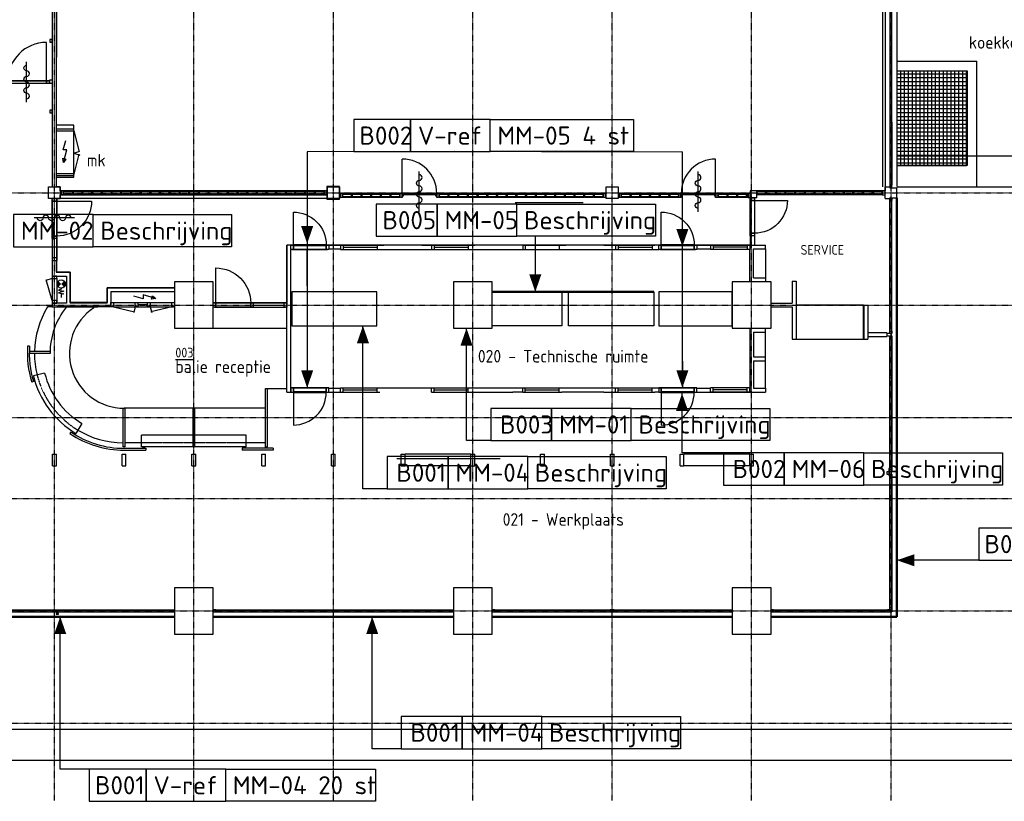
# Model space of a CAD drawing. Header units: millimetres. Extents: x 0 to 104973, y -355 to 67568.
# Tile 3 of 6: x 44514 to 69935, y 27060 to 47247. Entities that reach past the tile are written whole.
import ezdxf

# ---------------------------------------------------------------- set-up
doc = ezdxf.new("R2010")
doc.units = ezdxf.units.MM
for name, pattern in [('B0301', [25, 12.5, -6.25, 0, -6.25]), ('B0401', [18.75, 12.5, -6.25]), ('B0701', [2.34375, 1.5625, -0.78125])]:
    doc.linetypes.add(name, pattern=pattern)
for name, color, linetype in [('AL$7A---_STRAMIEN', 8, 'B0301'), ('AL16----_FUNDERING', 8, 'Continuous'), ('AL22----_BINNENWAND', 8, 'Continuous'), ('AL23----_VLOEREN', 8, 'Continuous'), ('AL28----_KONSTRUKTIE', 8, 'Continuous'), ('AL29----_BOVENBOUW', 8, 'B0401'), ('AL31----_BUITENKOZ', 8, 'Continuous'), ('AL32----_BINNENKOZ', 8, 'Continuous'), ('AL37----_DAKOPENING', 8, 'Continuous'), ('AL65----_BEVEILIGING', 8, 'Continuous'), ('AL69----_GEBOUWINST', 8, 'Continuous'), ('AL72----_INRGEBRKSR', 8, 'Continuous'), ('AL82----_INVGEBRKSR', 8, 'Continuous'), ('Asb-symbool', 7, 'Continuous'), ('AT$1A---_TEKST', 2, 'Continuous'), ('OPPERVLAKTEN', 8, 'Continuous')]:
    doc.layers.add(name, color=color, linetype=linetype)
doc.styles.add('B-01', font='iso.shx', dxfattribs={"width": 0.9})

# ---------------------------------------------------------------- blocks, each defined once
blk = doc.blocks.new('AH323')
for p, q in [((33, 0), (1000, 0)), ((1000, 0), (1866, 0)), ((1034, 114), (1833, 114))]:
    blk.add_line(p, q)
blk.add_lwpolyline([(67, 114), (67, 1014, -0.414214), (967, 114)], format="xyb")
for points in [[(0, 0), (0, 114), (0, 114), (0, 114), (67, 114), (67, 114), (67, 114), (67, 0)], [(967, 0), (967, 114), (967, 114), (967, 114), (1034, 114), (1034, 114), (1034, 114), (1034, 0)], [(1833, 0), (1833, 114), (1833, 114), (1833, 114), (1900, 114), (1900, 114), (1900, 114), (1900, 0)]]:
    blk.add_lwpolyline(points, close=True)
for points in [[(67, 114), (967, 114), (967, 0), (67, 0), (67, 114)], [(1034, 57), (1833, 57)]]:
    blk.add_lwpolyline(points)
blk = doc.blocks.new('AH321-4')
blk.add_line((33, 0), (1000, 0))
blk.add_lwpolyline([(67, 114), (67, 1014, -0.414214), (967, 114)], format="xyb")
for points in [[(0, 0), (0, 114), (0, 114), (0, 114), (67, 114), (67, 114), (67, 114), (67, 0)], [(967, 0), (967, 114), (967, 114), (967, 114), (1034, 114), (1034, 114), (1034, 114), (1034, 0)]]:
    blk.add_lwpolyline(points, close=True)
blk.add_lwpolyline([(67, 114), (967, 114), (967, 0), (67, 0), (67, 114)])
blk = doc.blocks.new('AH321-6')
blk.add_line((33, 0), (950, 0))
blk.add_lwpolyline([(67, 114), (67, 964, -0.414214), (917, 114)], format="xyb")
for points in [[(0, 0), (0, 114), (0, 114), (0, 114), (67, 114), (67, 114), (67, 114), (67, 0)], [(917, 0), (917, 114), (917, 114), (917, 114), (984, 114), (984, 114), (984, 114), (984, 0)]]:
    blk.add_lwpolyline(points, close=True)
blk.add_lwpolyline([(67, 114), (917, 114), (917, 0), (67, 0), (67, 114)])
blk = doc.blocks.new('AH82D40I')
blk.add_lwpolyline([(0, 0), (2000, 0), (2000, 800), (0, 800)], close=True)
blk = doc.blocks.new('AS65ZSDA')
blk.add_line((-0.43, 9.19), (-0.43, 19.62))
blk.add_lwpolyline([(-0.43, 10.06, 1), (-0.43, 11.51, -1), (-0.43, 12.96, 1), (-0.43, 14.4, -1), (-0.43, 15.85, 1), (-0.43, 17.3, -1), (-0.43, 18.75)], format="xyb")
blk = doc.blocks.new('22-BOUWST')
at = {"layer": 'AL22----_BINNENWAND', "color": 7}
for points in [[(0, 50), (240, 50), (240, 38), (236, 36), (236, 6), (240, 4), (240, -4), (236, -6), (236, -36), (240, -38), (240, -50), (0, -50), (0, -38), (4, -36), (4, -6), (0, -4), (0, 4), (4, 6), (4, 36), (0, 38)], [(22, 38), (218, 38), (228, 0), (218, -38), (22, -38), (12, 0)]]:
    blk.add_lwpolyline(points, close=True, dxfattribs=at)
blk = doc.blocks.new('*U53')
at = {"color": 0, "linetype": 'ByBlock'}
blk.add_lwpolyline([(-16, -50), (-16, 50), (34, 50), (34, 48, -0.391021), (30, 43), (-2, 41, 0.391021), (-10, 33), (-10, -33, 0.391021), (-2, -41), (30, -43, -0.391021), (34, -48), (34, -50)], format="xyb", close=True, dxfattribs=at)
blk = doc.blocks.new('*U55')
at = {"color": 0, "linetype": 'ByBlock'}
blk.add_lwpolyline([(-16, -50), (-16, 50), (34, 50), (34, 48, -0.391021), (30, 43), (-2, 41, 0.391021), (-10, 33), (-10, -33, 0.391021), (-2, -41), (30, -43, -0.391021), (34, -48), (34, -50)], format="xyb", close=True, dxfattribs=at)
blk = doc.blocks.new('*U56')
at = {"color": 0, "linetype": 'ByBlock'}
blk.add_lwpolyline([(-16, -50), (-16, 50), (34, 50), (34, 48, -0.391021), (30, 43), (-2, 41, 0.391021), (-10, 33), (-10, -33, 0.391021), (-2, -41), (30, -43, -0.391021), (34, -48), (34, -50)], format="xyb", close=True, dxfattribs=at)
blk = doc.blocks.new('*U57')
at = {"color": 0, "linetype": 'ByBlock'}
blk.add_lwpolyline([(-16, -50), (-16, 50), (34, 50), (34, 48, -0.391021), (30, 43), (-2, 41, 0.391021), (-10, 33), (-10, -33, 0.391021), (-2, -41), (30, -43, -0.391021), (34, -48), (34, -50)], format="xyb", close=True, dxfattribs=at)
blk = doc.blocks.new('*U58')
at = {"color": 0, "linetype": 'ByBlock'}
blk.add_lwpolyline([(-16, -50), (-16, 50), (34, 50), (34, 48, -0.391021), (30, 43), (-2, 41, 0.391021), (-10, 33), (-10, -33, 0.391021), (-2, -41), (30, -43, -0.391021), (34, -48), (34, -50)], format="xyb", close=True, dxfattribs=at)
blk = doc.blocks.new('*U59')
at = {"color": 0, "linetype": 'ByBlock'}
blk.add_lwpolyline([(-16, -50), (-16, 50), (34, 50), (34, 48, -0.391021), (30, 43), (-2, 41, 0.391021), (-10, 33), (-10, -33, 0.391021), (-2, -41), (30, -43, -0.391021), (34, -48), (34, -50)], format="xyb", close=True, dxfattribs=at)

msp = doc.modelspace()

# ---------------------------------------------------------------- hatches: boundary and pattern name
at = {"layer": 'AL37----_DAKOPENING'}
h = msp.add_hatch(dxfattribs=at)
h.set_pattern_fill('_U', color=256, scale=100, style=0, double=1, pattern_type=0)
h.set_pattern_definition([(0, (68961.65, 48450.16), (0, 100), []), (90, (68961.65, 48450.16), (-100, 6e-15), [])])
h.paths.add_polyline_path([(68972, 45927), (67172, 45927), (67172, 43727), (68972, 43727)])
h.paths.add_polyline_path([(68972, 43727), (67172, 43727), (67172, 43477), (68962, 43477), (68972, 43477)])

# ---------------------------------------------------------------- linework, layer by layer
at = {"color": 10}
for points in [[(54604, 44671), (53141, 44671), (53141, 43839), (54604, 43839)], [(56660, 44671), (54604, 44671), (54604, 43839), (56660, 43839)], [(56660, 44671), (60359, 44671), (60359, 43839), (56660, 43839)], [(55292, 42485), (53721, 42485), (53721, 41653), (55292, 41653)], [(57348, 42485), (55292, 42485), (55292, 41653), (57348, 41653)], [(57348, 42485), (60926, 42485), (60926, 41653), (57348, 41653)], [(58247, 37209), (56677, 37209), (56677, 36377), (58247, 36377)], [(60304, 37209), (58247, 37209), (58247, 36377), (60304, 36377)], [(60304, 37209), (63881, 37209), (63881, 36377), (60304, 36377)], [(55574, 35964), (54003, 35964), (54003, 35132), (55574, 35132)], [(57630, 35964), (55574, 35964), (55574, 35132), (57630, 35132)], [(57630, 35964), (61208, 35964), (61208, 35132), (57630, 35132)], [(64253, 36061), (62683, 36061), (62683, 35229), (64253, 35229)], [(66310, 36061), (64253, 36061), (64253, 35229), (66310, 35229)], [(66310, 36061), (69887, 36061), (69887, 35229), (66310, 35229)], [(70741, 34118), (69278, 34118), (69278, 33286), (70741, 33286)], [(55937, 29248), (54366, 29248), (54366, 28416), (55937, 28416)], [(57993, 29248), (55937, 29248), (55937, 28416), (57993, 28416)], [(57993, 29248), (61571, 29248), (61571, 28416), (57993, 28416)], [(47776, 27892), (46312, 27892), (46312, 27060), (47776, 27060)], [(49832, 27892), (47776, 27892), (47776, 27060), (49832, 27060)], [(49832, 27892), (53701, 27892), (53701, 27060), (49832, 27060)]]:
    msp.add_lwpolyline(points, close=True, dxfattribs=at)
at = {"color": 90}
for points in [[(46409, 42214), (44353, 42214), (44353, 41382), (46409, 41382)], [(46409, 42214), (49986, 42214), (49986, 41382), (46409, 41382)]]:
    msp.add_lwpolyline(points, close=True, dxfattribs=at)
at = {"layer": 'AL$7A---_STRAMIEN'}
for p, q in [((45412, 27077), (45412, 66868)), ((49012, 27077), (49012, 66868)), ((52612, 27077), (52612, 66868)), ((56212, 27077), (56212, 66868)), ((59812, 27077), (59812, 66868)), ((63412, 27077), (63412, 66868)), ((67012, 27077), (67012, 66868)), ((25244, 42777), (76212, 42777)), ((24486, 39877), (76212, 39877)), ((23729, 36977), (76187, 36977)), ((23181, 34877), (76212, 34877)), ((22424, 31977), (76212, 31977)), ((21667, 29077), (76212, 29077))]:
    msp.add_line(p, q, dxfattribs=at)
at = {"layer": 'AL16----_FUNDERING'}
for p, q in [((67172, 46177), (69222, 46177)), ((69222, 42927), (69222, 46177)), ((67172, 45927), (68972, 45927)), ((68972, 43477), (68972, 45927)), ((67162, 43477), (68962, 43477))]:
    msp.add_line(p, q, dxfattribs=at)
at = {"layer": 'AL22----_BINNENWAND'}
for p, q in [((45362, 42927), (45362, 48027)), ((45462, 42927), (45462, 48027)), ((45582, 42817), (45562, 42817)), ((45582, 42737), (45562, 42737)), ((52442, 42817), (52462, 42817)), ((52442, 42737), (52462, 42737)), ((52782, 42747), (52767, 42747)), ((59642, 42747), (59657, 42747)), ((59982, 42747), (59962, 42747)), ((61542, 42757), (61462, 42757)), ((63542, 42827), (63372, 42827)), ((63372, 42827), (63372, 42647)), ((63542, 42647), (63542, 42827)), ((66782, 42827), (66862, 42827)), ((66782, 42727), (66862, 42727)), ((66820, 42827), (66854, 42827)), ((66820, 42727), (66854, 42727)), ((52782, 42667), (52767, 42667)), ((59642, 42667), (59657, 42667)), ((59982, 42667), (59962, 42667)), ((63542, 42647), (63372, 42647)), ((51412, 37627), (51412, 41427)), ((51512, 37627), (51512, 41427)), ((52496, 41427), (52800, 41427)), ((52496, 41327), (52800, 41327)), ((53812, 41427), (53912, 41427)), ((54896, 41427), (55150, 41427)), ((56162, 41427), (56262, 41427)), ((57500, 41427), (57246, 41427)), ((58512, 41427), (58612, 41427)), ((59596, 41427), (59900, 41427)), ((61012, 41427), (60912, 41427)), ((61012, 41427), (60912, 41427)), ((61996, 41427), (63362, 41427)), ((61996, 41327), (62350, 41327)), ((63362, 41427), (63773, 41427)), ((63362, 40477), (63362, 41327)), ((63462, 40577), (63462, 41327)), ((63462, 41327), (63773, 41327)), ((63773, 41327), (63773, 41427)), ((45355, 41028), (45355, 40627)), ((45455, 41028), (45455, 40727)), ((45820, 40727), (45820, 39927)), ((45455, 40627), (45355, 40627)), ((45720, 40627), (45720, 39927)), ((63462, 40577), (63773, 40577)), ((64462, 40492), (64562, 40492)), ((64462, 40492), (64462, 39927)), ((64562, 40492), (64562, 38992)), ((46771, 40325), (48512, 40325)), ((46871, 40225), (46871, 39827)), ((46871, 40225), (48512, 40225)), ((45355, 39927), (45355, 39827)), ((45720, 39927), (45355, 39927)), ((46771, 39927), (45820, 39927)), ((63912, 39927), (64462, 39927)), ((45355, 39827), (46531, 39827)), ((46871, 39827), (45469, 39827)), ((63912, 39827), (64462, 39827)), ((64462, 39827), (64462, 38992)), ((66312, 39872), (66412, 39872)), ((66312, 39872), (66312, 38992)), ((66412, 39872), (66412, 38992)), ((63362, 39277), (63362, 37627)), ((63462, 39177), (63462, 38538)), ((63462, 39177), (63773, 39177)), ((66902, 39159), (66412, 39159)), ((64462, 38992), (64562, 38992)), ((66312, 38992), (66412, 38992)), ((66902, 39059), (66412, 39059)), ((63462, 38538), (63773, 38538)), ((63462, 38438), (63462, 37727)), ((63462, 38438), (63773, 38438)), ((51412, 37627), (51512, 37627)), ((52496, 37727), (52800, 37727)), ((52496, 37627), (52800, 37627)), ((56162, 37627), (57246, 37627)), ((57500, 37627), (57246, 37627)), ((59596, 37627), (58512, 37627)), ((59596, 37627), (59900, 37627)), ((61012, 37627), (60912, 37627)), ((61996, 37727), (62350, 37727)), ((61996, 37627), (63362, 37627)), ((63362, 37627), (63773, 37627)), ((63462, 37727), (63773, 37727)), ((63773, 37727), (63773, 37627)), ((45362, 35727), (45362, 36027)), ((45362, 36027), (45462, 36027)), ((45362, 36027), (45462, 36027)), ((45462, 35727), (45462, 36027)), ((47157, 35727), (47157, 36027)), ((47157, 36027), (47257, 36027)), ((47157, 36027), (47257, 36027)), ((47257, 35727), (47257, 36027)), ((48962, 35727), (48962, 36027)), ((48962, 36027), (49062, 36027)), ((48962, 36027), (49062, 36027)), ((49062, 35727), (49062, 36027)), ((50762, 35727), (50762, 36027)), ((50762, 36027), (50862, 36027)), ((50762, 36027), (50862, 36027)), ((50862, 35727), (50862, 36027)), ((52563, 36027), (52663, 36027)), ((52563, 35727), (52563, 36027)), ((52563, 36027), (52663, 36027)), ((52663, 35727), (52663, 36027)), ((54247, 35914), (56415, 35914)), ((54362, 35727), (54362, 36027)), ((54362, 36027), (54462, 36027)), ((54462, 35727), (54462, 36027)), ((56162, 35727), (56162, 36027)), ((56162, 36027), (56262, 36027)), ((56262, 35727), (56262, 36027)), ((56415, 35914), (56923, 35914)), ((57962, 36027), (58062, 36027)), ((57962, 35727), (57962, 36027)), ((58062, 35727), (58062, 36027)), ((59766, 35727), (59766, 36027)), ((59766, 36027), (59866, 36027)), ((59866, 35727), (59866, 36027)), ((61562, 35727), (61562, 36027)), ((61562, 36027), (61662, 36027)), ((61662, 35727), (61662, 36027)), ((63362, 35727), (63362, 36027)), ((63362, 36027), (63462, 36027)), ((63462, 35727), (63462, 36027)), ((45362, 35727), (45462, 35727)), ((45362, 35727), (45462, 35727)), ((47157, 35727), (47257, 35727)), ((47157, 35727), (47257, 35727)), ((48962, 35727), (49062, 35727)), ((48962, 35727), (49062, 35727)), ((50762, 35727), (50862, 35727)), ((50762, 35727), (50862, 35727)), ((52563, 35727), (52663, 35727)), ((52563, 35727), (52663, 35727)), ((54362, 35727), (54462, 35727)), ((56162, 35727), (56262, 35727)), ((57962, 35727), (58062, 35727)), ((59766, 35727), (59866, 35727)), ((61562, 35727), (61662, 35727)), ((63362, 35727), (63462, 35727))]:
    msp.add_line(p, q, dxfattribs=at)
at = {"layer": 'AL22----_BINNENWAND', "linetype": 'Continuous'}
for p, q in [((45455, 40727), (45820, 40727)), ((45355, 40627), (45720, 40627)), ((46771, 39927), (46771, 40325))]:
    msp.add_line(p, q, dxfattribs=at)
at = {"layer": 'AL22----_BINNENWAND'}
for points in [[(54412, 42687), (54392, 42687), (54392, 42727), (54412, 42727)], [(55282, 42687), (55262, 42687), (55262, 42727), (55282, 42727)], [(61612, 42687), (61592, 42687), (61592, 42727), (61612, 42727)], [(62482, 42687), (62462, 42687), (62462, 42727), (62482, 42727)]]:
    msp.add_lwpolyline(points, close=True, dxfattribs=at)
at = {"layer": 'AL23----_VLOEREN'}
for p, q in [((67162, 42927), (74362, 42927)), ((52767, 42627), (45562, 42627)), ((40462, 28927), (74362, 28927))]:
    msp.add_line(p, q, dxfattribs=at)
at = {"layer": 'AL23----_VLOEREN', "linetype": 'B0701'}
msp.add_line((49512, 39277), (51412, 39277), dxfattribs=at)
at = {"layer": 'AL28----_KONSTRUKTIE'}
for p, q in [((66862, 42627), (66862, 42927)), ((66862, 42627), (66862, 42927)), ((66862, 42927), (66982, 42927)), ((66982, 42927), (66982, 42907)), ((66982, 42907), (67162, 42907)), ((67162, 42647), (67162, 42907)), ((66862, 42627), (66982, 42627)), ((66982, 42647), (66982, 42627)), ((66982, 42647), (67162, 42647))]:
    msp.add_line(p, q, dxfattribs=at)
for points in [[(45562, 42627), (45262, 42627), (45262, 42927), (45562, 42927)], [(52767, 42627), (52462, 42627), (52462, 42927), (52767, 42927)], [(59962, 42627), (59657, 42627), (59657, 42927), (59962, 42927)], [(63324, 42657), (63372, 42657), (63372, 42757), (63324, 42757)], [(48512, 39277), (49512, 39277), (49512, 40477), (48512, 40477)], [(55712, 39277), (56712, 39277), (56712, 40477), (55712, 40477)], [(55712, 39277), (56712, 39277), (56712, 40477), (55712, 40477)], [(62912, 39277), (63912, 39277), (63912, 40477), (62912, 40477)], [(62912, 39277), (63912, 39277), (63912, 40477), (62912, 40477)], [(48512, 31377), (49512, 31377), (49512, 32577), (48512, 32577)], [(55712, 31377), (56712, 31377), (56712, 32577), (55712, 32577)], [(62912, 31377), (63912, 31377), (63912, 32577), (62912, 32577)]]:
    msp.add_lwpolyline(points, close=True, dxfattribs=at)
at = {"layer": 'AL29----_BOVENBOUW'}
for p, q in [((67162, 43727), (75187, 43727)), ((21419, 28127), (75187, 28127))]:
    msp.add_line(p, q, dxfattribs=at)
at = {"layer": 'AL31----_BUITENKOZ', "linetype": 'Continuous'}
for p, q in [((66792, 58827), (66792, 42927)), ((66862, 48027), (66862, 42927)), ((67162, 47997), (67162, 42945))]:
    msp.add_line(p, q, dxfattribs=at)
at = {"layer": 'AL31----_BUITENKOZ'}
for p, q in [((66982, 48047), (66982, 44665)), ((67032, 44665), (67032, 48047)), ((66982, 44598), (66982, 42974)), ((66982, 39206), (66982, 42580)), ((67032, 39206), (67032, 42580)), ((66982, 35638), (66982, 39012)), ((67032, 39012), (67032, 35638)), ((66982, 32002), (66982, 35444)), ((67032, 35444), (67032, 31952)), ((42312, 32002), (48512, 32002)), ((42312, 31952), (48512, 31952)), ((49512, 32002), (55712, 32002)), ((49512, 31952), (55712, 31952)), ((56712, 32002), (62912, 32002)), ((56712, 31952), (62912, 31952)), ((63912, 32002), (66982, 32002)), ((63912, 31952), (67032, 31952))]:
    msp.add_line(p, q, dxfattribs=at)
for points in [[(67032, 46356), (66982, 46356), (66982, 46356), (66982, 46356), (66982, 46289), (66982, 46289), (66982, 46289), (67032, 46289)], [(67032, 44665), (66982, 44665), (66982, 44665), (66982, 44665), (66982, 44598), (66982, 44598), (66982, 44598), (67032, 44598)], [(67032, 42974), (66982, 42974), (66982, 42974), (66982, 42974), (66982, 42907), (66982, 42907), (66982, 42907), (67032, 42907)], [(67032, 42580), (66982, 42580), (66982, 42580), (66982, 42580), (66982, 42647), (66982, 42647), (66982, 42647), (67032, 42647)], [(67032, 39139), (66982, 39139), (66982, 39139), (66982, 39139), (66982, 39206), (66982, 39206), (66982, 39206), (67032, 39206)], [(67022, 39079), (67022, 39139), (66902, 39139), (66902, 39079)], [(67032, 39012), (66982, 39012), (66982, 39012), (66982, 39012), (66982, 39079), (66982, 39079), (66982, 39079), (67032, 39079)], [(67032, 38014), (66982, 38014), (66982, 38014), (66982, 38014), (66982, 38081), (66982, 38081), (66982, 38081), (67032, 38081)], [(67032, 35571), (66982, 35571), (66982, 35571), (66982, 35571), (66982, 35638), (66982, 35638), (66982, 35638), (67032, 35638)], [(67022, 35511), (67022, 35571), (66902, 35571), (66902, 35511)], [(67032, 35444), (66982, 35444), (66982, 35444), (66982, 35444), (66982, 35511), (66982, 35511), (66982, 35511), (67032, 35511)], [(67032, 32002), (66982, 32002), (66982, 32002), (66982, 32002), (66982, 32069), (66982, 32069), (66982, 32069), (67032, 32069)], [(45459, 31890), (45513, 31890), (45513, 31915), (45459, 31915)], [(48512, 31952), (48445, 31952), (48445, 32002), (48512, 32002)], [(49512, 31952), (49579, 31952), (49579, 32002), (49512, 32002)], [(55712, 31952), (55645, 31952), (55645, 32002), (55712, 32002)], [(56712, 31952), (56779, 31952), (56779, 32002), (56712, 32002)], [(59758, 31952), (59865, 31952), (59865, 32002), (59758, 32002)], [(62912, 31952), (62845, 31952), (62845, 32002), (62912, 32002)], [(63912, 31952), (63979, 31952), (63979, 32002), (63912, 32002)], [(66915, 31952), (66982, 31952), (66982, 32002), (66915, 32002)]]:
    msp.add_lwpolyline(points, close=True, dxfattribs=at)
msp.add_lwpolyline([(67032, 44598), (67032, 42974)], dxfattribs=at)
at = {"layer": 'AL32----_BINNENKOZ'}
for p, q in [((45204, 45665), (45204, 46660)), ((43167, 45665), (45250, 45665)), ((54392, 42757), (54392, 43647)), ((62482, 42757), (62482, 43647)), ((55282, 42757), (54392, 42757)), ((55282, 42727), (54392, 42727)), ((62482, 42757), (61592, 42757)), ((62482, 42727), (61592, 42727)), ((63372, 42647), (63372, 41427)), ((63486, 42647), (63486, 41427)), ((45355, 41758), (45355, 41028)), ((45469, 41758), (45469, 41028)), ((45416, 41095), (45416, 41594)), ((45355, 40560), (45355, 39925)), ((45469, 40560), (45469, 39925)), ((46938, 39941), (48451, 39941)), ((46938, 39827), (47585, 39827)), ((47816, 39884), (47566, 39884)), ((47585, 39827), (48484, 39827))]:
    msp.add_line(p, q, dxfattribs=at)
at = {"layer": 'AL32----_BINNENKOZ', "linetype": 'Continuous'}
for p, q in [((45912, 44377), (46048, 43830)), ((45912, 43802), (46071, 43853)), ((45912, 43802), (46071, 43752)), ((45912, 43227), (46048, 43775)), ((57308, 42522), (59064, 42522)), ((52800, 41427), (53812, 41427)), ((52800, 41313), (55150, 41313)), ((52867, 41370), (53745, 41370)), ((55150, 41427), (56162, 41427)), ((55150, 41313), (57500, 41313)), ((55217, 41370), (56095, 41370)), ((57500, 41427), (58512, 41427)), ((57500, 41313), (59900, 41313)), ((59900, 41427), (60912, 41427)), ((59900, 41313), (61012, 41313)), ((59967, 41370), (60845, 41370)), ((62350, 41427), (62350, 41313)), ((63362, 41427), (62350, 41427)), ((63362, 41313), (62350, 41313)), ((63295, 41370), (62417, 41370)), ((45355, 40560), (45187, 40507)), ((45355, 39992), (45197, 40531)), ((46431, 39807), (46431, 39827)), ((46938, 39827), (47482, 39702)), ((47494, 39827), (47461, 39687)), ((47883, 39827), (47928, 39688)), ((48451, 39827), (47904, 39698)), ((52800, 37741), (55150, 37741)), ((52800, 37627), (53812, 37627)), ((52867, 37684), (53745, 37684)), ((55150, 37741), (57500, 37741)), ((55150, 37627), (56162, 37627)), ((55217, 37684), (56095, 37684)), ((57500, 37741), (59900, 37741)), ((57500, 37627), (58512, 37627)), ((57567, 37684), (58445, 37684)), ((59900, 37741), (61012, 37741)), ((59900, 37627), (60912, 37627)), ((59967, 37684), (60845, 37684)), ((63362, 37741), (62350, 37741)), ((62350, 37627), (62350, 37741)), ((63362, 37627), (62350, 37627)), ((63295, 37684), (62417, 37684)), ((56162, 36027), (54462, 36027)), ((63362, 36027), (61662, 36027)), ((56162, 35727), (54462, 35727)), ((63362, 35727), (61662, 35727))]:
    msp.add_line(p, q, dxfattribs=at)
at = {"layer": 'AL32----_BINNENKOZ'}
for points in [[(45291, 46666), (45355, 46666), (45355, 46734), (45291, 46734)], [(45204, 45665), (45204, 45605), (45204, 45605), (45204, 45605), (45284, 45605), (45284, 45605), (45284, 45605), (45284, 45665)], [(45284, 45605), (45362, 45605), (45362, 45682), (45284, 45682)], [(45291, 44844), (45355, 44844), (45355, 44913), (45291, 44913)], [(45469, 41095), (45355, 41095), (45355, 41028), (45469, 41028)], [(45469, 40627), (45355, 40627), (45355, 40560), (45469, 40560)], [(45469, 39992), (45355, 39992), (45355, 39925), (45469, 39925)], [(46871, 39827), (46871, 39941), (46871, 39941), (46871, 39941), (46938, 39941), (46938, 39941), (46938, 39941), (46938, 39827)], [(47499, 39827), (47499, 39941), (47499, 39941), (47499, 39941), (47566, 39941), (47566, 39941), (47566, 39941), (47566, 39827)], [(47816, 39827), (47816, 39941), (47816, 39941), (47816, 39941), (47883, 39941), (47883, 39941), (47883, 39941), (47883, 39827)], [(48445, 39827), (48445, 39941), (48445, 39941), (48445, 39941), (48512, 39941), (48512, 39941), (48512, 39941), (48512, 39827)]]:
    msp.add_lwpolyline(points, close=True, dxfattribs=at)
msp.add_lwpolyline([(43214, 45605), (45204, 45605), (45204, 45665), (43214, 45665), (43214, 45605)], dxfattribs=at)
for centre, radius, start, end in [((45204, 45665), 995, 90, 180), ((54392, 42757), 890, 0, 90), ((62482, 42757), 890, 90, 180)]:
    msp.add_arc(centre, radius, start, end, dxfattribs=at)
at = {"layer": 'AL37----_DAKOPENING'}
msp.add_lwpolyline([(68972, 43477), (67172, 43477), (67172, 45927), (68972, 45927)], close=True, dxfattribs=at)
at = {"layer": 'AL65----_BEVEILIGING', "const_width": 106}
for points in [[(45549, 40459, 0.414214), (45549, 40384, 1)], [(45624, 40384, 0.414214), (45624, 40459, 1)]]:
    msp.add_lwpolyline(points, format="xyb", dxfattribs=at)
at = {"layer": 'AL65----_BEVEILIGING'}
msp.add_lwpolyline([(45587, 40315), (45587, 40288), (45513, 40264), (45657, 40236), (45512, 40196), (45658, 40170), (45588, 40150), (45588, 40068)], dxfattribs=at)
msp.add_circle((45587, 40421), 106, dxfattribs=at)
at = {"layer": 'AL69----_GEBOUWINST'}
for p, q in [((45636, 43883), (45707, 44128)), ((45735, 43883), (45636, 43883)), ((45642, 43561), (45735, 43883)), ((47706, 40039), (47460, 40110)), ((48028, 40044), (47706, 40137)), ((47706, 40137), (47706, 40039))]:
    msp.add_line(p, q, dxfattribs=at)
for points in [[(45642, 43561), (45630, 43669), (45709, 43646)], [(48028, 40044), (47920, 40032), (47943, 40112)]]:
    msp.add_lwpolyline(points, close=True, dxfattribs=at)
at = {"layer": 'AL72----_INRGEBRKSR'}
for p, q in [((50864, 37722), (50914, 37722)), ((50864, 37722), (51412, 37722)), ((50864, 36177), (50864, 37722)), ((50914, 36217), (50914, 37722)), ((47184, 36217), (47184, 37212)), ((47234, 36217), (47234, 37212)), ((48989, 36217), (48989, 37212)), ((49039, 36217), (49039, 37212)), ((47660, 36217), (47660, 36517)), ((50364, 36217), (50364, 36517)), ((50864, 36217), (50914, 36217))]:
    msp.add_line(p, q, dxfattribs=at)
at = {"layer": 'AL82----_INVGEBRKSR'}
for p, q in [((45462, 44427), (45912, 44427)), ((45462, 44377), (45912, 44377)), ((45912, 43177), (45912, 44427)), ((45462, 43227), (45912, 43227)), ((45462, 43177), (45912, 43177)), ((63773, 41327), (63773, 40477)), ((63773, 37727), (63773, 39277)), ((44769, 38817), (44719, 38817)), ((45297, 38677), (44762, 38677)), ((45297, 38627), (44762, 38627))]:
    msp.add_line(p, q, dxfattribs=at)
at = {"layer": 'AL82----_INVGEBRKSR', "linetype": 'Continuous'}
for p, q in [((52800, 41427), (52800, 41313)), ((52867, 41427), (52867, 41313)), ((53745, 41427), (53745, 41313)), ((55150, 41427), (55150, 41313)), ((55217, 41427), (55217, 41313)), ((56095, 41427), (56095, 41313)), ((57500, 41427), (57500, 41313)), ((57567, 41427), (57567, 41313)), ((58445, 41427), (58445, 41313)), ((59900, 41427), (59900, 41313)), ((59967, 41427), (59967, 41313)), ((60845, 41427), (60845, 41313)), ((62417, 41427), (62417, 41313)), ((63295, 41427), (63295, 41313)), ((63362, 41427), (63362, 41313)), ((45355, 39827), (45232, 39827)), ((44872, 37901), (44824, 37886)), ((44880, 37997), (44847, 37988)), ((44892, 37955), (44859, 37945)), ((45158, 38122), (44867, 38050)), ((52800, 37627), (52800, 37741)), ((52867, 37627), (52867, 37741)), ((53745, 37627), (53745, 37741)), ((55150, 37627), (55150, 37741)), ((55217, 37627), (55217, 37741)), ((56095, 37627), (56095, 37741)), ((57500, 37627), (57500, 37741)), ((57567, 37627), (57567, 37741)), ((58445, 37627), (58445, 37741)), ((59900, 37627), (59900, 37741)), ((59967, 37627), (59967, 37741)), ((60845, 37627), (60845, 37741)), ((62417, 37627), (62417, 37741)), ((63295, 37627), (63295, 37741)), ((63362, 37627), (63362, 37741)), ((50864, 37212), (47212, 37212)), ((45887, 36609), (45867, 36579)), ((46117, 36818), (45962, 36561)), ((45838, 36599), (45810, 36557)), ((45923, 36585), (45904, 36555)), ((50364, 36517), (47660, 36517)), ((47234, 36217), (47184, 36217)), ((47212, 36177), (47767, 36177)), ((47212, 36127), (47767, 36127)), ((47660, 36317), (47234, 36317)), ((50364, 36217), (47660, 36217)), ((47692, 36217), (47692, 36177)), ((47727, 36217), (47727, 36177)), ((47767, 36177), (47767, 36127)), ((51057, 36177), (50257, 36177)), ((50257, 36177), (50257, 36127)), ((51057, 36127), (50257, 36127)), ((50302, 36217), (50302, 36177)), ((50337, 36217), (50337, 36177)), ((50864, 36317), (50364, 36317)), ((51057, 36177), (51057, 36127))]:
    msp.add_line(p, q, dxfattribs=at)
at = {"layer": 'AL82----_INVGEBRKSR', "linetype": 'B0701'}
msp.add_line((50364, 36317), (47660, 36317), dxfattribs=at)
at = {"layer": 'AL82----_INVGEBRKSR', "linetype": 'Continuous'}
for centre, radius, start, end in [((47206, 38628), 2310, 148.7081, 178.762), ((47212, 38627), 1915, 141.1979, 180), ((47212, 38627), 1415, 123.4962, 270), ((47212, 38627), 2500, 175.6413, 197.2521), ((47212, 38627), 2450, 175.5522, 197.2521), ((47206, 38628), 2310, 180.0022, 193.8705), ((47201, 38621), 2403, 193.7399, 238.9634), ((47201, 38621), 2103, 193.7262, 238.9817), ((47206, 38628), 2310, 238.9546, 269.4519), ((47212, 38627), 2500, 235.8987, 270), ((47212, 38627), 2450, 235.8987, 270)]:
    msp.add_arc(centre, radius, start, end, dxfattribs=at)
at = {"layer": 'AL82----_INVGEBRKSR', "linetype": 'B0701'}
msp.add_arc((47206, 38628), 2310, 193.8705, 238.9546, dxfattribs=at)
at = {"layer": 'Asb-symbool', "color": 10}
for p, q in [((55748, 43839), (51936, 43838)), ((51936, 43838), (51936, 37741)), ((57983, 43839), (61623, 43838)), ((61623, 38191), (61623, 43838)), ((57826, 41653), (57826, 40219)), ((53376, 35132), (53376, 39341)), ((56050, 36377), (56050, 39277)), ((61623, 38425), (61623, 37741)), ((61616, 36061), (61616, 37594)), ((56677, 36377), (56050, 36377)), ((62683, 36061), (61616, 36061)), ((54003, 35132), (53376, 35132)), ((69278, 33286), (67162, 33286)), ((53615, 28416), (53615, 31827)), ((54366, 28416), (53615, 28416))]:
    msp.add_line(p, q, dxfattribs=at)
at = {"layer": 'Asb-symbool'}
for p, q in [((59801, 42485), (59801, 41653)), ((51936, 40373), (51936, 41313))]:
    msp.add_line(p, q, dxfattribs=at)
at = {"layer": 'Asb-symbool', "color": 10, "linetype": 'Continuous', "lineweight": 50}
for p, q in [((67162, 31827), (67162, 42647)), ((42312, 31827), (48512, 31827)), ((49512, 31827), (55712, 31827)), ((56712, 31827), (62912, 31827)), ((67162, 31827), (63912, 31827))]:
    msp.add_line(p, q, dxfattribs=at)
at = {"layer": 'Asb-symbool', "color": 10, "lineweight": 50}
for p, q in [((51579, 41427), (52429, 41427)), ((61079, 41427), (61929, 41427)), ((56712, 40221), (60884, 40221)), ((51579, 37627), (52429, 37627)), ((61079, 37627), (61929, 37627))]:
    msp.add_line(p, q, dxfattribs=at)
at = {"layer": 'Asb-symbool', "color": 10}
for points in [[(51936, 41466, 0, 312, 0), (51936, 41916, 312, 312, 0)], [(61623, 41392, 0, 312, 0), (61623, 41841, 312, 312, 0)], [(57826, 40219, 0, 312, 0), (57826, 40669, 312, 312, 0)], [(53376, 39341, 0, 312, 0), (53376, 38891, 312, 312, 0)], [(56050, 39277, 0, 312, 0), (56050, 38828, 312, 312, 0)], [(51936, 37741, 0, 312, 0), (51936, 38191, 312, 312, 0)], [(61623, 37741, 0, 312, 0), (61623, 38191, 312, 312, 0)], [(61616, 37594, 0, 312, 0), (61616, 37144, 312, 312, 0)], [(67162, 33286, 0, 312, 0), (67612, 33286, 312, 312, 0)], [(45561, 31827, 0, 312, 0), (45561, 31378, 312, 312, 0)], [(53615, 31827, 0, 312, 0), (53615, 31378, 312, 312, 0)]]:
    msp.add_lwpolyline(points, format="xyseb", dxfattribs=at)
msp.add_lwpolyline([(46312, 27892), (45561, 27892), (45561, 31827)], dxfattribs=at)
at = {"layer": 'OPPERVLAKTEN'}
msp.add_lwpolyline([(66862, 58920), (66862, 42827), (63390, 42827), (63390, 41427), (51412, 41427), (51412, 39934), (49512, 39934), (49512, 40477), (48512, 40477), (48512, 40325), (46771, 40325), (46771, 39941), (45820, 39941), (45820, 40727), (45469, 40727), (45469, 42627), (45562, 42627), (45562, 42727), (52444, 42727), (52444, 42615), (52769, 42615), (52769, 42940), (52444, 42940), (52444, 42827), (45562, 42827), (45562, 42927), (45462, 42927), (45462, 43277), (45912, 43277), (45912, 44527), (45462, 44527), (45469, 48027)], dxfattribs=at)

# ---------------------------------------------------------------- block references
at = {"layer": 'AL22----_BINNENWAND', "row_count": 1, "row_spacing": 0, "column_spacing": 250}
for p, column_count in [((45642, 42777), 27), ((52842, 42707), 6), ((55342, 42707), 17), ((60042, 42707), 6), ((62542, 42707), 3), ((63542, 42777), 13)]:
    msp.add_blockref('22-BOUWST', p, dxfattribs=dict(at, column_count=column_count))
at = {"layer": 'AL28----_KONSTRUKTIE'}
for name, p in [('*U56', (45597, 42777)), ('*U57', (52797, 42707)), ('*U55', (55297, 42707)), ('*U58', (59997, 42707)), ('*U59', (62497, 42707))]:
    msp.add_blockref(name, p, dxfattribs=at)
at = {"layer": 'AL28----_KONSTRUKTIE', "rotation": 180}
for p in [(52426, 42777), (54376, 42707), (59626, 42707), (61576, 42707), (63308, 42707)]:
    msp.add_blockref('*U53', p, dxfattribs=at)
at = {"layer": 'AL32----_BINNENKOZ', "rotation": 270}
for name, p in [('AH321-4', (45355, 42627)), ('AH321-6', (63372, 42647))]:
    msp.add_blockref(name, p, dxfattribs=at)
at = {"layer": 'AL32----_BINNENKOZ'}
for name, p in [('AH321-6', (51512, 41313)), ('AH321-6', (61012, 41313)), ('AH323', (49512, 39820))]:
    msp.add_blockref(name, p, dxfattribs=at)
at = {"layer": 'AL32----_BINNENKOZ', "xscale": -1, "rotation": 180}
for p in [(51512, 37741), (61012, 37741)]:
    msp.add_blockref('AH321-6', p, dxfattribs=at)
at = {"layer": 'AL65----_BEVEILIGING', "yscale": 100, "zscale": 100}
for p, xscale in [((44737, 44197), 100), ((54787, 41368), -100), ((61987, 41368), -100)]:
    msp.add_blockref('AS65ZSDA', p, dxfattribs=dict(at, xscale=xscale))
at = {"layer": 'AL65----_BEVEILIGING', "xscale": 100, "yscale": 100, "zscale": 100, "rotation": 90}
msp.add_blockref('AS65ZSDA', (46847, 42170), dxfattribs=at)
at = {"layer": 'AL82----_INVGEBRKSR'}
for p, xscale, yscale in [((51539, 39341), 1.100000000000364, 1.100000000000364), ((58512, 39341), -0.8999999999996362, 1.099999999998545), ((60884, 39341), -1.100000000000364, 1.099999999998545), ((61012, 39341), 0.9500000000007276, 1.099999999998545), ((64562, 38992), 0.8700000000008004, 1.099999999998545)]:
    msp.add_blockref('AH82D40I', p, dxfattribs=dict(at, xscale=xscale, yscale=yscale))

# ---------------------------------------------------------------- texts
at = {"layer": 'Asb-symbool', "color": 10, "char_height": 468.75, "attachment_point": 1}
for s, insert, width in [('{\\fISOCPEUR|b0|i0|c0|p34;B002}', (53287, 44489), 488.73), ('{\\fISOCPEUR|b0|i0|c0|p34;V-ref}', (54796, 44489), 488.73), ('{\\fISOCPEUR|b0|i0|c0|p34;MM-05 4 st}', (56846, 44489), 4158.53), ('{\\fISOCPEUR|b0|i0|c0|p34;B005}', (53882, 42304), 488.73), ('{\\fISOCPEUR|b0|i0|c0|p34;MM-05}', (55484, 42304), 488.73), ('{\\fISOCPEUR|b0|i0|c0|p34;Beschrijving}', (57534, 42304), 488.73), ('{\\fISOCPEUR|b0|i0|c0|p34;B003}', (56914, 37027), 488.73), ('{\\fISOCPEUR|b0|i0|c0|p34;MM-01}', (58440, 37027), 488.73), ('{\\fISOCPEUR|b0|i0|c0|p34;Beschrijving}', (60489, 37027), 488.73), ('{\\fISOCPEUR|b0|i0|c0|p34;B002}', (62920, 35879), 488.73), ('{\\fISOCPEUR|b0|i0|c0|p34;MM-06}', (64446, 35879), 488.73), ('{\\fISOCPEUR|b0|i0|c0|p34;Beschrijving}', (66495, 35879), 488.73), ('{\\fISOCPEUR|b0|i0|c0|p34;B001}', (54240, 35782), 488.73), ('{\\fISOCPEUR|b0|i0|c0|p34;MM-04}', (55766, 35782), 488.73), ('{\\fISOCPEUR|b0|i0|c0|p34;Beschrijving}', (57815, 35782), 488.73), ('{\\fISOCPEUR|b0|i0|c0|p34;B001}', (69424, 33937), 488.73), ('{\\fISOCPEUR|b0|i0|c0|p34;B001}', (54603, 29066), 488.73), ('{\\fISOCPEUR|b0|i0|c0|p34;MM-04}', (56129, 29066), 488.73), ('{\\fISOCPEUR|b0|i0|c0|p34;Beschrijving}', (58178, 29066), 488.73), ('{\\fISOCPEUR|b0|i0|c0|p34;B001}', (46459, 27710), 488.73), ('{\\fISOCPEUR|b0|i0|c0|p34;V-ref}', (47968, 27710), 488.73), ('{\\fISOCPEUR|b0|i0|c0|p34;MM-04 20 st}', (50017, 27710), 4158.53)]:
    msp.add_mtext(s, dxfattribs=dict(at, insert=insert, width=width))
at = {"layer": 'Asb-symbool', "color": 90, "char_height": 468.75, "width": 488.73, "attachment_point": 1}
for s, insert in [('{\\fISOCPEUR|b0|i0|c0|p34;MM-02}', (44545, 42032)), ('{\\fISOCPEUR|b0|i0|c0|p34;Beschrijving}', (46594, 42032))]:
    msp.add_mtext(s, dxfattribs=dict(at, insert=insert))
at = {"layer": 'AT$1A---_TEKST', "style": 'B-01'}
for s, height, p in [('koekkoek', 325, (69022, 46498)), ('mk', 325, (46249, 43455)), ('SERVICE', 250, (64674, 41178)), ('%%u003', 250, (48533, 38524)), ('020 - Technische ruimte', 325, (56344, 38393)), ('balie receptie', 325, (48533, 38124)), ('021 - Werkplaats', 325, (56984, 34177))]:
    msp.add_text(s, height=height, dxfattribs=at).set_placement(p)

doc.saveas('drawing.dxf')
